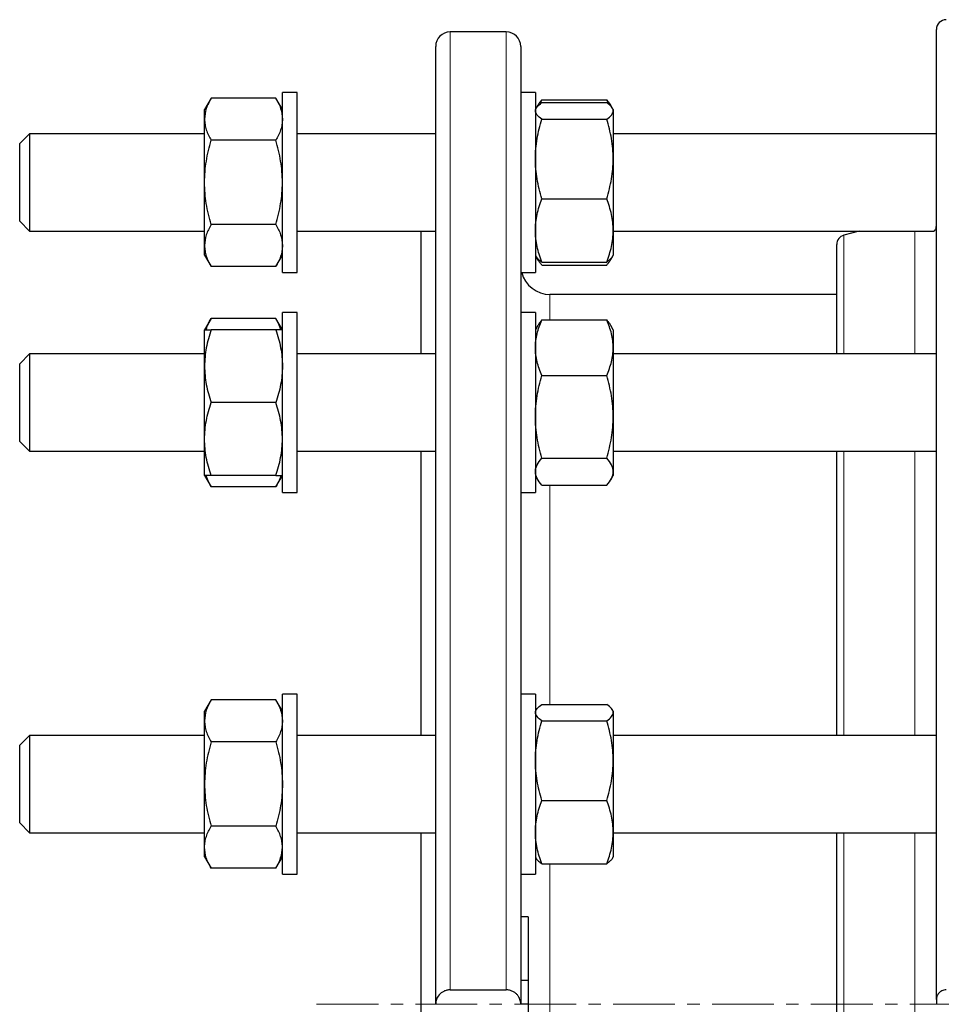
# Model space of a CAD drawing. Header units: millimetres. Extents: x 162 to 1075, y 75 to 934.
# Tile 8 of 9: x 715 to 905, y 715 to 918. Entities that reach past the tile are written whole.
import ezdxf

# ---------------------------------------------------------------- set-up
doc = ezdxf.new("R2010")
doc.units = ezdxf.units.MM
doc.linetypes.add('CENTERX2', pattern=[20.32, 12.7, -2.54, 2.54, -2.54])
doc.layers.add('FORMAT', color=7, linetype='Continuous')

msp = doc.modelspace()

# ---------------------------------------------------------------- linework, layer by layer
at = {"color": 7, "linetype": 'Continuous', "lineweight": 25}
for p, q in [((903.91, 716.1), (903.91, 915.6)), ((815.48, 915.1), (803.98, 915.1)), ((800.98, 715.1), (800.98, 912.1)), ((818.48, 912.1), (818.48, 715.1)), ((754.82, 901.46), (753.48, 899.14)), ((768.14, 901.46), (754.82, 901.46)), ((769.48, 899.14), (768.14, 901.46)), ((772.48, 902.64), (769.48, 902.64)), ((769.48, 865.64), (769.48, 902.64)), ((772.48, 865.64), (772.48, 902.64)), ((821.48, 902.64), (818.48, 902.64)), ((821.48, 902.64), (821.48, 876.67)), ((822.48, 900.29), (822.82, 901.13)), ((822.82, 901.13), (836.14, 901.13)), ((836.48, 900.29), (836.14, 901.13)), ((753.48, 897.13), (753.48, 899.14)), ((821.65, 899.43), (821.48, 899.14)), ((821.97, 899.99), (821.66, 899.47)), ((822.82, 900.54), (836.14, 900.54)), ((837.29, 899.47), (836.99, 899.99)), ((837.48, 899.14), (837.31, 899.43)), ((837.48, 899.14), (837.48, 898.85)), ((753.48, 884.14), (753.48, 897.13)), ((822.82, 897.17), (836.14, 897.17)), ((837.48, 898.85), (837.48, 888.97)), ((717.48, 894.14), (715.48, 892.14)), ((753.48, 894.14), (717.48, 894.14)), ((717.48, 894.14), (717.48, 890.5)), ((800.98, 894.14), (772.48, 894.14)), ((903.91, 894.14), (837.48, 894.14)), ((715.48, 889.23), (715.48, 892.14)), ((768.14, 892.8), (754.82, 892.8)), ((715.48, 876.14), (715.48, 889.23)), ((717.48, 890.5), (717.48, 874.14)), ((837.48, 888.97), (837.48, 874.26)), ((753.48, 871.15), (753.48, 884.14)), ((822.82, 880.77), (836.14, 880.77)), ((715.48, 876.14), (717.48, 874.14)), ((768.14, 875.48), (754.82, 875.48)), ((821.48, 876.67), (821.48, 865.64)), ((717.48, 874.14), (753.48, 874.14)), ((772.48, 874.14), (800.98, 874.14)), ((797.98, 848.85), (797.98, 874.14)), ((837.48, 874.26), (837.48, 869.14)), ((837.48, 874.14), (903.36, 874.14)), ((888.05, 874.14), (884.9, 873.29)), ((753.48, 869.14), (753.48, 871.15)), ((883.41, 848.85), (883.41, 871.36)), ((753.48, 869.14), (754.82, 866.82)), ((768.14, 866.82), (769.48, 869.14)), ((821.48, 869.14), (821.65, 868.84)), ((821.65, 868.84), (821.97, 868.29)), ((836.99, 868.29), (837.31, 868.84)), ((837.31, 868.84), (837.48, 869.14)), ((768.14, 866.82), (754.82, 866.82)), ((822.82, 867.74), (836.14, 867.74)), ((822.82, 867.15), (836.14, 867.15)), ((769.48, 865.64), (772.48, 865.64)), ((818.48, 865.64), (821.48, 865.64)), ((883.41, 861.1), (824.48, 861.1)), ((772.48, 857.35), (769.48, 857.35)), ((769.48, 820.35), (769.48, 857.35)), ((772.48, 820.35), (772.48, 857.35)), ((821.48, 857.35), (818.48, 857.35)), ((821.48, 857.35), (821.48, 823.92)), ((754.82, 856.17), (753.48, 853.85)), ((768.14, 856.17), (754.82, 856.17)), ((769.48, 853.85), (768.14, 856.17)), ((821.97, 854.69), (821.48, 853.85)), ((822.82, 855.84), (836.14, 855.84)), ((837.48, 853.85), (836.99, 854.69)), ((753.48, 846.35), (753.48, 853.85)), ((768.14, 853.85), (754.82, 853.85)), ((837.48, 853.85), (837.48, 850.13)), ((717.48, 848.85), (715.48, 846.85)), ((753.48, 848.85), (717.48, 848.85)), ((717.48, 848.85), (717.48, 840.5)), ((800.98, 848.85), (772.48, 848.85)), ((837.48, 850.13), (837.48, 835.93)), ((903.91, 848.85), (837.48, 848.85)), ((715.48, 840.17), (715.48, 846.85)), ((753.48, 831.35), (753.48, 846.35)), ((822.82, 844.42), (836.14, 844.42)), ((717.48, 840.5), (717.48, 828.85)), ((715.48, 830.85), (715.48, 840.17)), ((768.14, 838.85), (754.82, 838.85)), ((837.48, 835.93), (837.48, 824.65)), ((715.48, 830.85), (717.48, 828.85)), ((753.48, 823.85), (753.48, 831.35)), ((717.48, 828.85), (753.48, 828.85)), ((772.48, 828.85), (800.98, 828.85)), ((797.98, 770.4), (797.98, 828.85)), ((837.48, 828.85), (903.91, 828.85)), ((883.41, 770.4), (883.41, 828.85)), ((822.82, 827.43), (836.14, 827.43)), ((837.48, 824.65), (837.48, 823.85)), ((753.48, 823.85), (754.82, 821.53)), ((768.14, 823.85), (754.82, 823.85)), ((768.14, 821.53), (769.48, 823.85)), ((821.48, 823.92), (821.48, 820.35)), ((821.48, 823.85), (821.97, 823)), ((836.99, 823), (837.48, 823.85)), ((768.14, 821.53), (754.82, 821.53)), ((769.48, 820.35), (772.48, 820.35)), ((818.48, 820.35), (821.48, 820.35)), ((822.82, 821.86), (836.14, 821.86)), ((754.82, 777.72), (753.48, 775.4)), ((768.14, 777.72), (754.82, 777.72)), ((769.48, 775.4), (768.14, 777.72)), ((772.48, 778.9), (769.48, 778.9)), ((769.48, 741.9), (769.48, 778.9)), ((772.48, 741.9), (772.48, 778.9)), ((821.48, 778.9), (818.48, 778.9)), ((821.48, 778.9), (821.48, 742)), ((821.65, 775.69), (821.48, 775.4)), ((822.82, 776.79), (836.14, 776.79)), ((837.48, 775.4), (837.31, 775.69)), ((753.48, 773.39), (753.48, 775.4)), ((837.48, 775.4), (837.48, 775.11)), ((837.48, 775.11), (837.48, 765.23)), ((753.48, 760.4), (753.48, 773.39)), ((822.82, 773.43), (836.14, 773.43)), ((717.48, 770.4), (715.48, 768.4)), ((753.48, 770.4), (717.48, 770.4)), ((717.48, 770.4), (717.48, 756.9)), ((800.98, 770.4), (772.48, 770.4)), ((903.91, 770.4), (837.48, 770.4)), ((715.48, 757.6), (715.48, 768.4)), ((768.14, 769.06), (754.82, 769.06)), ((837.48, 765.23), (837.48, 750.51)), ((753.48, 747.4), (753.48, 760.4)), ((715.48, 752.4), (715.48, 757.6)), ((717.48, 756.9), (717.48, 750.4)), ((822.82, 757.03), (836.14, 757.03)), ((715.48, 752.4), (717.48, 750.4)), ((768.14, 751.74), (754.82, 751.74)), ((717.48, 750.4), (753.48, 750.4)), ((772.48, 750.4), (800.98, 750.4)), ((797.98, 679.81), (797.98, 750.4)), ((837.48, 750.51), (837.48, 745.4)), ((837.48, 750.4), (903.91, 750.4)), ((883.41, 679.81), (883.41, 750.4)), ((753.48, 745.4), (753.48, 747.4)), ((753.48, 745.4), (754.82, 743.07)), ((768.14, 743.07), (769.48, 745.4)), ((821.48, 745.4), (821.65, 745.1)), ((837.31, 745.1), (837.48, 745.4)), ((822.82, 744), (836.14, 744)), ((768.14, 743.07), (754.82, 743.07)), ((769.48, 741.9), (772.48, 741.9)), ((818.48, 741.9), (821.48, 741.9)), ((821.48, 742), (821.48, 741.9)), ((819.98, 733.1), (818.48, 733.1)), ((819.98, 733.1), (819.98, 719.99)), ((819.98, 719.99), (818.48, 719.99)), ((819.98, 719.99), (819.98, 715.1)), ((803.98, 718.08), (815.48, 718.08)), ((819.98, 715.1), (818.48, 715.1)), ((819.98, 715.1), (819.98, 710.22)), ((903.91, 716.1), (903.91, 715.1))]:
    msp.add_line(p, q, dxfattribs=at)
at = {"color": 8, "linetype": 'Continuous', "lineweight": 18}
for p, q in [((803.98, 915.1), (803.98, 718.08)), ((815.48, 718.08), (815.48, 915.1)), ((884.9, 873.29), (884.9, 848.85)), ((899.47, 848.85), (899.47, 874.14)), ((824.48, 861.1), (824.48, 855.84)), ((884.9, 828.85), (884.9, 770.4)), ((899.47, 770.4), (899.47, 828.85)), ((824.48, 821.86), (824.48, 776.79)), ((884.9, 750.4), (884.9, 715.1)), ((899.47, 679.81), (899.47, 750.4)), ((824.48, 744), (824.48, 686.8)), ((884.9, 715.1), (884.9, 679.81))]:
    msp.add_line(p, q, dxfattribs=at)
at = {"color": 7, "linetype": 'Continuous', "lineweight": 25}
for centre, radius, start, end in [((905.91, 915.6), 2, 90, 180), ((803.98, 912.1), 3, 90, 180), ((815.48, 912.1), 3, 0, 90), ((885.41, 871.36), 2, 105, 180), ((824.48, 867.1), 6, 194.1127, 270)]:
    msp.add_arc(centre, radius, start, end, dxfattribs=at)
for points, knots in [([(754.82, 901.46), (754.41, 900.75), (754.07, 900.04), (753.6, 898.6), (753.48, 897.87), (753.48, 897.13)], [0, 0, 0, 0, 0.5, 0.5, 1, 1, 1, 1]), ([(768.14, 901.46), (768.55, 900.75), (768.88, 900.04), (769.35, 898.6), (769.48, 897.87), (769.48, 897.13)], [0, 0, 0, 0, 0.5, 0.5, 1, 1, 1, 1]), ([(822.82, 901.13), (822.69, 900.98), (822.43, 900.68), (822.15, 900.3), (822.02, 900.06), (821.97, 899.98)], [0, 0, 0, 0, 0.396915, 0.793942, 1, 1, 1, 1]), ([(836.14, 901.13), (836.27, 900.98), (836.52, 900.68), (836.81, 900.3), (836.94, 900.06), (836.98, 899.98)], [0, 0, 0, 0, 0.396915, 0.793942, 1, 1, 1, 1]), ([(821.48, 898.85), (821.48, 899), (821.51, 899.14), (821.63, 899.42), (821.72, 899.56), (822.07, 899.98), (822.41, 900.26), (822.82, 900.54)], [0, 0, 0, 0, 0.25, 0.25, 0.5, 0.5, 1, 1, 1, 1]), ([(837.48, 898.85), (837.48, 899), (837.44, 899.14), (837.32, 899.42), (837.23, 899.56), (836.88, 899.98), (836.54, 900.26), (836.14, 900.54)], [0, 0, 0, 0, 0.25, 0.25, 0.5, 0.5, 1, 1, 1, 1]), ([(753.48, 897.13), (753.48, 896.76), (753.51, 896.39), (753.63, 895.66), (753.72, 895.3), (754.07, 894.22), (754.41, 893.51), (754.82, 892.8)], [0, 0, 0, 0, 0.25, 0.25, 0.5, 0.5, 1, 1, 1, 1]), ([(769.48, 897.13), (769.48, 896.76), (769.44, 896.39), (769.32, 895.66), (769.23, 895.3), (768.88, 894.22), (768.54, 893.51), (768.14, 892.8)], [0, 0, 0, 0, 0.25, 0.25, 0.5, 0.5, 1, 1, 1, 1]), ([(822.82, 897.17), (822.41, 897.44), (822.07, 897.72), (821.6, 898.28), (821.48, 898.57), (821.48, 898.85)], [0, 0, 0, 0, 0.5, 0.5, 1, 1, 1, 1]), ([(821.48, 888.97), (821.48, 889.66), (821.51, 890.36), (821.63, 891.75), (821.72, 892.45), (822.08, 894.5), (822.41, 895.84), (822.82, 897.17)], [0, 0, 0, 0, 0.25, 0.25, 0.5, 0.5, 1, 1, 1, 1]), ([(836.14, 897.17), (836.55, 897.44), (836.88, 897.72), (837.35, 898.28), (837.48, 898.57), (837.48, 898.85)], [0, 0, 0, 0, 0.5, 0.5, 1, 1, 1, 1]), ([(837.48, 888.97), (837.48, 889.66), (837.45, 890.36), (837.32, 891.75), (837.23, 892.45), (836.88, 894.5), (836.54, 895.84), (836.14, 897.17)], [0, 0, 0, 0, 0.25, 0.25, 0.5, 0.5, 1, 1, 1, 1]), ([(753.48, 884.14), (753.48, 884.87), (753.51, 885.61), (753.63, 887.08), (753.72, 887.81), (754.08, 889.98), (754.41, 891.4), (754.82, 892.8)], [0, 0, 0, 0, 0.25, 0.25, 0.5, 0.5, 1, 1, 1, 1]), ([(769.48, 884.14), (769.48, 884.87), (769.45, 885.61), (769.32, 887.08), (769.23, 887.81), (768.88, 889.98), (768.54, 891.4), (768.14, 892.8)], [0, 0, 0, 0, 0.25, 0.25, 0.5, 0.5, 1, 1, 1, 1]), ([(822.82, 880.77), (822.61, 881.44), (822.43, 882.11), (822.09, 883.47), (821.95, 884.16), (821.6, 886.21), (821.48, 887.58), (821.48, 888.97)], [0, 0, 0, 0, 0.25, 0.25, 0.5, 0.5, 1, 1, 1, 1]), ([(836.14, 880.77), (836.34, 881.44), (836.53, 882.11), (836.86, 883.47), (837, 884.16), (837.35, 886.21), (837.48, 887.58), (837.48, 888.97)], [0, 0, 0, 0, 0.25, 0.25, 0.5, 0.5, 1, 1, 1, 1]), ([(754.82, 875.48), (754.61, 876.18), (754.43, 876.89), (754.09, 878.33), (753.95, 879.05), (753.6, 881.22), (753.48, 882.68), (753.48, 884.14)], [0, 0, 0, 0, 0.25, 0.25, 0.5, 0.5, 1, 1, 1, 1]), ([(768.14, 875.48), (768.34, 876.18), (768.53, 876.89), (768.86, 878.33), (769, 879.05), (769.35, 881.22), (769.48, 882.68), (769.48, 884.14)], [0, 0, 0, 0, 0.25, 0.25, 0.5, 0.5, 1, 1, 1, 1]), ([(821.48, 874.26), (821.48, 874.81), (821.51, 875.36), (821.63, 876.46), (821.72, 877.01), (822.07, 878.64), (822.41, 879.71), (822.82, 880.77)], [0, 0, 0, 0, 0.25, 0.25, 0.5, 0.5, 1, 1, 1, 1]), ([(837.48, 874.26), (837.48, 874.81), (837.44, 875.36), (837.32, 876.46), (837.23, 877.01), (836.88, 878.64), (836.54, 879.71), (836.14, 880.77)], [0, 0, 0, 0, 0.25, 0.25, 0.5, 0.5, 1, 1, 1, 1]), ([(754.82, 875.48), (754.41, 874.77), (754.07, 874.06), (753.6, 872.61), (753.48, 871.89), (753.48, 871.15)], [0, 0, 0, 0, 0.5, 0.5, 1, 1, 1, 1]), ([(768.14, 875.48), (768.55, 874.77), (768.88, 874.06), (769.35, 872.61), (769.48, 871.89), (769.48, 871.15)], [0, 0, 0, 0, 0.5, 0.5, 1, 1, 1, 1]), ([(903.36, 874.14), (903.39, 874.14), (903.45, 874.15), (903.56, 874.24), (903.68, 874.38), (903.79, 874.59), (903.87, 874.86), (903.91, 875.13), (903.91, 875.31), (903.91, 875.35)], [0, 0, 0, 0, 0.138542, 0.289629, 0.450082, 0.610522, 0.775695, 0.940821, 1, 1, 1, 1]), ([(822.82, 867.74), (822.41, 868.81), (822.07, 869.88), (821.6, 872.05), (821.48, 873.15), (821.48, 874.26)], [0, 0, 0, 0, 0.5, 0.5, 1, 1, 1, 1]), ([(836.14, 867.74), (836.55, 868.81), (836.88, 869.88), (837.35, 872.05), (837.48, 873.15), (837.48, 874.26)], [0, 0, 0, 0, 0.5, 0.5, 1, 1, 1, 1]), ([(753.48, 871.15), (753.48, 870.78), (753.51, 870.41), (753.63, 869.68), (753.72, 869.32), (754.07, 868.24), (754.41, 867.53), (754.82, 866.82)], [0, 0, 0, 0, 0.25, 0.25, 0.5, 0.5, 1, 1, 1, 1]), ([(769.48, 871.15), (769.48, 870.78), (769.44, 870.41), (769.32, 869.68), (769.23, 869.32), (768.88, 868.24), (768.54, 867.53), (768.14, 866.82)], [0, 0, 0, 0, 0.25, 0.25, 0.5, 0.5, 1, 1, 1, 1]), ([(821.65, 868.85), (821.66, 868.83), (821.72, 868.72), (821.88, 868.52), (822.13, 868.26), (822.45, 868), (822.69, 867.83), (822.82, 867.74)], [0, 0, 0, 0, 0.05801, 0.290321, 0.526829, 0.763444, 1, 1, 1, 1]), ([(837.3, 868.85), (837.29, 868.83), (837.24, 868.72), (837.08, 868.52), (836.82, 868.26), (836.51, 868), (836.26, 867.83), (836.14, 867.74)], [0, 0, 0, 0, 0.05801, 0.290321, 0.526829, 0.763444, 1, 1, 1, 1]), ([(822.82, 867.15), (822.69, 867.3), (822.43, 867.6), (822.1, 868.06), (821.89, 868.4), (821.81, 868.6), (821.79, 868.64)], [0, 0, 0, 0, 0.304999, 0.610085, 0.915011, 1, 1, 1, 1]), ([(836.14, 867.15), (836.27, 867.3), (836.53, 867.6), (836.85, 868.06), (837.06, 868.4), (837.15, 868.6), (837.16, 868.64)], [0, 0, 0, 0, 0.304999, 0.610085, 0.915011, 1, 1, 1, 1]), ([(753.78, 853.85), (753.87, 854.1), (754.03, 854.61), (754.38, 855.39), (754.67, 855.91), (754.82, 856.17)], [0, 0, 0, 0, 0.320666, 0.660318, 1, 1, 1, 1]), ([(769.17, 853.85), (769.09, 854.1), (768.92, 854.61), (768.57, 855.39), (768.28, 855.91), (768.14, 856.17)], [0, 0, 0, 0, 0.320666, 0.660318, 1, 1, 1, 1]), ([(821.48, 850.13), (821.48, 850.61), (821.51, 851.1), (821.63, 852.06), (821.72, 852.54), (822.07, 853.97), (822.41, 854.9), (822.82, 855.84)], [0, 0, 0, 0, 0.25, 0.25, 0.5, 0.5, 1, 1, 1, 1]), ([(822.82, 855.84), (822.69, 855.69), (822.43, 855.39), (822.15, 855), (822.02, 854.77), (821.97, 854.69)], [0, 0, 0, 0, 0.396915, 0.793942, 1, 1, 1, 1]), ([(837.48, 850.13), (837.48, 850.61), (837.44, 851.1), (837.32, 852.06), (837.23, 852.54), (836.88, 853.97), (836.54, 854.9), (836.14, 855.84)], [0, 0, 0, 0, 0.25, 0.25, 0.5, 0.5, 1, 1, 1, 1]), ([(836.14, 855.84), (836.27, 855.69), (836.52, 855.39), (836.81, 855), (836.94, 854.77), (836.98, 854.69)], [0, 0, 0, 0, 0.396915, 0.793942, 1, 1, 1, 1]), ([(754.82, 853.85), (754.41, 852.62), (754.07, 851.38), (753.6, 848.89), (753.48, 847.62), (753.48, 846.35)], [0, 0, 0, 0, 0.5, 0.5, 1, 1, 1, 1]), ([(753.48, 853.85), (753.48, 853.85), (753.51, 853.85), (753.63, 853.85), (753.72, 853.85), (754.07, 853.85), (754.41, 853.85), (754.82, 853.85)], [0, 0, 0, 0, 0.25, 0.25, 0.5, 0.5, 1, 1, 1, 1]), ([(768.14, 853.85), (768.55, 852.62), (768.88, 851.38), (769.35, 848.89), (769.48, 847.62), (769.48, 846.35)], [0, 0, 0, 0, 0.5, 0.5, 1, 1, 1, 1]), ([(769.48, 853.85), (769.48, 853.85), (769.44, 853.85), (769.32, 853.85), (769.23, 853.85), (768.88, 853.85), (768.54, 853.85), (768.14, 853.85)], [0, 0, 0, 0, 0.25, 0.25, 0.5, 0.5, 1, 1, 1, 1]), ([(822.82, 844.42), (822.41, 845.36), (822.07, 846.3), (821.6, 848.2), (821.48, 849.16), (821.48, 850.13)], [0, 0, 0, 0, 0.5, 0.5, 1, 1, 1, 1]), ([(836.14, 844.42), (836.55, 845.36), (836.88, 846.3), (837.35, 848.2), (837.48, 849.16), (837.48, 850.13)], [0, 0, 0, 0, 0.5, 0.5, 1, 1, 1, 1]), ([(753.48, 846.35), (753.48, 845.71), (753.51, 845.07), (753.63, 843.81), (753.72, 843.18), (754.07, 841.3), (754.41, 840.07), (754.82, 838.85)], [0, 0, 0, 0, 0.25, 0.25, 0.5, 0.5, 1, 1, 1, 1]), ([(769.48, 846.35), (769.48, 845.71), (769.44, 845.07), (769.32, 843.81), (769.23, 843.18), (768.88, 841.3), (768.54, 840.07), (768.14, 838.85)], [0, 0, 0, 0, 0.25, 0.25, 0.5, 0.5, 1, 1, 1, 1]), ([(821.48, 835.93), (821.48, 836.65), (821.51, 837.37), (821.63, 838.81), (821.72, 839.53), (822.08, 841.66), (822.41, 843.05), (822.82, 844.42)], [0, 0, 0, 0, 0.25, 0.25, 0.5, 0.5, 1, 1, 1, 1]), ([(837.48, 835.93), (837.48, 836.65), (837.45, 837.37), (837.32, 838.81), (837.23, 839.53), (836.88, 841.66), (836.54, 843.05), (836.14, 844.42)], [0, 0, 0, 0, 0.25, 0.25, 0.5, 0.5, 1, 1, 1, 1]), ([(753.48, 831.35), (753.48, 831.98), (753.51, 832.62), (753.63, 833.89), (753.72, 834.53), (754.08, 836.4), (754.41, 837.63), (754.82, 838.85)], [0, 0, 0, 0, 0.25, 0.25, 0.5, 0.5, 1, 1, 1, 1]), ([(769.48, 831.35), (769.48, 831.98), (769.45, 832.62), (769.32, 833.89), (769.23, 834.53), (768.88, 836.4), (768.54, 837.63), (768.14, 838.85)], [0, 0, 0, 0, 0.25, 0.25, 0.5, 0.5, 1, 1, 1, 1]), ([(822.82, 827.43), (822.61, 828.13), (822.43, 828.82), (822.09, 830.23), (821.95, 830.94), (821.6, 833.07), (821.48, 834.49), (821.48, 835.93)], [0, 0, 0, 0, 0.25, 0.25, 0.5, 0.5, 1, 1, 1, 1]), ([(836.14, 827.43), (836.34, 828.13), (836.53, 828.82), (836.86, 830.23), (837, 830.94), (837.35, 833.07), (837.48, 834.49), (837.48, 835.93)], [0, 0, 0, 0, 0.25, 0.25, 0.5, 0.5, 1, 1, 1, 1]), ([(754.82, 823.85), (754.61, 824.46), (754.43, 825.07), (754.09, 826.32), (753.95, 826.94), (753.6, 828.82), (753.48, 830.08), (753.48, 831.35)], [0, 0, 0, 0, 0.25, 0.25, 0.5, 0.5, 1, 1, 1, 1]), ([(768.14, 823.85), (768.34, 824.46), (768.53, 825.07), (768.86, 826.32), (769, 826.94), (769.35, 828.82), (769.48, 830.08), (769.48, 831.35)], [0, 0, 0, 0, 0.25, 0.25, 0.5, 0.5, 1, 1, 1, 1]), ([(821.48, 824.65), (821.48, 824.88), (821.51, 825.12), (821.63, 825.59), (821.72, 825.82), (822.07, 826.52), (822.41, 826.98), (822.82, 827.43)], [0, 0, 0, 0, 0.25, 0.25, 0.5, 0.5, 1, 1, 1, 1]), ([(837.48, 824.65), (837.48, 824.88), (837.44, 825.12), (837.32, 825.59), (837.23, 825.82), (836.88, 826.52), (836.54, 826.98), (836.14, 827.43)], [0, 0, 0, 0, 0.25, 0.25, 0.5, 0.5, 1, 1, 1, 1]), ([(822.82, 821.86), (822.41, 822.31), (822.07, 822.77), (821.6, 823.7), (821.48, 824.17), (821.48, 824.65)], [0, 0, 0, 0, 0.5, 0.5, 1, 1, 1, 1]), ([(836.14, 821.86), (836.55, 822.31), (836.88, 822.77), (837.35, 823.7), (837.48, 824.17), (837.48, 824.65)], [0, 0, 0, 0, 0.5, 0.5, 1, 1, 1, 1]), ([(754.82, 823.85), (754.41, 823.85), (754.07, 823.85), (753.6, 823.85), (753.48, 823.85), (753.48, 823.85)], [0, 0, 0, 0, 0.5, 0.5, 1, 1, 1, 1]), ([(753.79, 823.85), (753.82, 823.74), (753.91, 823.41), (754.14, 822.86), (754.45, 822.19), (754.69, 821.75), (754.82, 821.53)], [0, 0, 0, 0, 0.132857, 0.421842, 0.710957, 1, 1, 1, 1]), ([(768.14, 823.85), (768.55, 823.85), (768.88, 823.85), (769.35, 823.85), (769.48, 823.85), (769.48, 823.85)], [0, 0, 0, 0, 0.5, 0.5, 1, 1, 1, 1]), ([(769.16, 823.85), (769.13, 823.74), (769.04, 823.41), (768.82, 822.86), (768.51, 822.19), (768.26, 821.75), (768.14, 821.53)], [0, 0, 0, 0, 0.132857, 0.421842, 0.710957, 1, 1, 1, 1]), ([(754.82, 777.72), (754.41, 777.01), (754.07, 776.29), (753.6, 774.85), (753.48, 774.12), (753.48, 773.39)], [0, 0, 0, 0, 0.5, 0.5, 1, 1, 1, 1]), ([(768.14, 777.72), (768.55, 777.01), (768.88, 776.29), (769.35, 774.85), (769.48, 774.12), (769.48, 773.39)], [0, 0, 0, 0, 0.5, 0.5, 1, 1, 1, 1]), ([(821.48, 775.11), (821.48, 775.25), (821.51, 775.4), (821.63, 775.68), (821.72, 775.82), (822.07, 776.24), (822.41, 776.52), (822.82, 776.79)], [0, 0, 0, 0, 0.25, 0.25, 0.5, 0.5, 1, 1, 1, 1]), ([(837.48, 775.11), (837.48, 775.25), (837.44, 775.4), (837.32, 775.68), (837.23, 775.82), (836.88, 776.24), (836.54, 776.52), (836.14, 776.79)], [0, 0, 0, 0, 0.25, 0.25, 0.5, 0.5, 1, 1, 1, 1]), ([(822.82, 773.43), (822.41, 773.7), (822.07, 773.98), (821.6, 774.54), (821.48, 774.82), (821.48, 775.11)], [0, 0, 0, 0, 0.5, 0.5, 1, 1, 1, 1]), ([(836.14, 773.43), (836.55, 773.7), (836.88, 773.98), (837.35, 774.54), (837.48, 774.82), (837.48, 775.11)], [0, 0, 0, 0, 0.5, 0.5, 1, 1, 1, 1]), ([(753.48, 773.39), (753.48, 773.02), (753.51, 772.65), (753.63, 771.92), (753.72, 771.56), (754.07, 770.47), (754.41, 769.76), (754.82, 769.06)], [0, 0, 0, 0, 0.25, 0.25, 0.5, 0.5, 1, 1, 1, 1]), ([(769.48, 773.39), (769.48, 773.02), (769.44, 772.65), (769.32, 771.92), (769.23, 771.56), (768.88, 770.47), (768.54, 769.76), (768.14, 769.06)], [0, 0, 0, 0, 0.25, 0.25, 0.5, 0.5, 1, 1, 1, 1]), ([(821.48, 765.23), (821.48, 765.92), (821.51, 766.62), (821.63, 768), (821.72, 768.69), (822.07, 770.74), (822.41, 772.09), (822.82, 773.43)], [0, 0, 0, 0, 0.25, 0.25, 0.5, 0.5, 1, 1, 1, 1]), ([(837.48, 765.23), (837.48, 765.92), (837.44, 766.62), (837.32, 768), (837.23, 768.69), (836.88, 770.74), (836.54, 772.09), (836.14, 773.43)], [0, 0, 0, 0, 0.25, 0.25, 0.5, 0.5, 1, 1, 1, 1]), ([(754.82, 769.06), (754.41, 767.64), (754.07, 766.21), (753.6, 763.33), (753.48, 761.87), (753.48, 760.4)], [0, 0, 0, 0, 0.5, 0.5, 1, 1, 1, 1]), ([(768.14, 769.06), (768.55, 767.64), (768.88, 766.21), (769.35, 763.33), (769.48, 761.87), (769.48, 760.4)], [0, 0, 0, 0, 0.5, 0.5, 1, 1, 1, 1]), ([(822.82, 757.03), (822.41, 758.37), (822.07, 759.72), (821.6, 762.45), (821.48, 763.83), (821.48, 765.23)], [0, 0, 0, 0, 0.5, 0.5, 1, 1, 1, 1]), ([(836.14, 757.03), (836.55, 758.37), (836.88, 759.72), (837.35, 762.45), (837.48, 763.83), (837.48, 765.23)], [0, 0, 0, 0, 0.5, 0.5, 1, 1, 1, 1]), ([(753.48, 760.4), (753.48, 759.66), (753.51, 758.92), (753.63, 757.46), (753.72, 756.74), (754.07, 754.57), (754.41, 753.15), (754.82, 751.74)], [0, 0, 0, 0, 0.25, 0.25, 0.5, 0.5, 1, 1, 1, 1]), ([(769.48, 760.4), (769.48, 759.66), (769.44, 758.92), (769.32, 757.46), (769.23, 756.74), (768.88, 754.57), (768.54, 753.15), (768.14, 751.74)], [0, 0, 0, 0, 0.25, 0.25, 0.5, 0.5, 1, 1, 1, 1]), ([(821.48, 750.51), (821.48, 751.06), (821.51, 751.62), (821.63, 752.72), (821.72, 753.28), (822.08, 754.91), (822.41, 755.97), (822.82, 757.03)], [0, 0, 0, 0, 0.25, 0.25, 0.5, 0.5, 1, 1, 1, 1]), ([(837.48, 750.51), (837.48, 751.06), (837.45, 751.62), (837.32, 752.72), (837.23, 753.28), (836.88, 754.91), (836.54, 755.97), (836.14, 757.03)], [0, 0, 0, 0, 0.25, 0.25, 0.5, 0.5, 1, 1, 1, 1]), ([(753.48, 747.4), (753.48, 747.77), (753.51, 748.14), (753.63, 748.88), (753.72, 749.24), (754.08, 750.33), (754.41, 751.03), (754.82, 751.74)], [0, 0, 0, 0, 0.25, 0.25, 0.5, 0.5, 1, 1, 1, 1]), ([(769.48, 747.4), (769.48, 747.77), (769.45, 748.14), (769.32, 748.88), (769.23, 749.24), (768.88, 750.33), (768.54, 751.03), (768.14, 751.74)], [0, 0, 0, 0, 0.25, 0.25, 0.5, 0.5, 1, 1, 1, 1]), ([(822.82, 744), (822.61, 744.53), (822.43, 745.06), (822.09, 746.14), (821.95, 746.69), (821.6, 748.32), (821.48, 749.41), (821.48, 750.51)], [0, 0, 0, 0, 0.25, 0.25, 0.5, 0.5, 1, 1, 1, 1]), ([(836.14, 744), (836.34, 744.53), (836.53, 745.06), (836.86, 746.14), (837, 746.69), (837.35, 748.32), (837.48, 749.41), (837.48, 750.51)], [0, 0, 0, 0, 0.25, 0.25, 0.5, 0.5, 1, 1, 1, 1]), ([(754.82, 743.07), (754.61, 743.43), (754.43, 743.78), (754.09, 744.5), (753.95, 744.86), (753.6, 745.95), (753.48, 746.67), (753.48, 747.4)], [0, 0, 0, 0, 0.25, 0.25, 0.5, 0.5, 1, 1, 1, 1]), ([(768.14, 743.07), (768.34, 743.43), (768.53, 743.78), (768.86, 744.5), (769, 744.86), (769.35, 745.95), (769.48, 746.67), (769.48, 747.4)], [0, 0, 0, 0, 0.25, 0.25, 0.5, 0.5, 1, 1, 1, 1]), ([(821.65, 745.1), (821.66, 745.08), (821.72, 744.97), (821.88, 744.78), (822.13, 744.52), (822.45, 744.26), (822.69, 744.08), (822.82, 744)], [0, 0, 0, 0, 0.0580098, 0.2903207, 0.5268289, 0.7634444, 1, 1, 1, 1]), ([(837.3, 745.1), (837.29, 745.08), (837.24, 744.97), (837.08, 744.78), (836.82, 744.52), (836.51, 744.26), (836.26, 744.08), (836.14, 744)], [0, 0, 0, 0, 0.05801, 0.290321, 0.526829, 0.763444, 1, 1, 1, 1]), ([(803.98, 718.08), (803.74, 718.08), (803.5, 718.05), (803.05, 717.94), (802.83, 717.87), (802.44, 717.67), (802.26, 717.56), (801.95, 717.31), (801.81, 717.17), (801.44, 716.74), (801.26, 716.43), (801.03, 715.77), (800.98, 715.44), (800.98, 715.1)], [0, 0, 0, 0, 0.125, 0.125, 0.25, 0.25, 0.375, 0.375, 0.5, 0.5, 0.75, 0.75, 1, 1, 1, 1]), ([(818.48, 715.1), (818.48, 715.44), (818.42, 715.77), (818.25, 716.26), (818.18, 716.42), (818, 716.73), (817.89, 716.88), (817.65, 717.17), (817.51, 717.31), (817.19, 717.56), (817.01, 717.67), (816.62, 717.86), (816.41, 717.94), (816.07, 718.02), (815.95, 718.04), (815.72, 718.07), (815.6, 718.08), (815.48, 718.08)], [0, 0, 0, 0, 0.25, 0.25, 0.375, 0.375, 0.5, 0.5, 0.625, 0.625, 0.75, 0.75, 0.875, 0.875, 0.9375, 0.9375, 1, 1, 1, 1]), ([(905.91, 718.08), (905.75, 718.08), (905.6, 718.06), (905.3, 717.99), (905.15, 717.94), (904.89, 717.81), (904.77, 717.73), (904.56, 717.57), (904.47, 717.48), (904.22, 717.19), (904.11, 716.98), (903.95, 716.54), (903.91, 716.32), (903.91, 716.1)], [0, 0, 0, 0, 0.125, 0.125, 0.25, 0.25, 0.375, 0.375, 0.5, 0.5, 0.75, 0.75, 1, 1, 1, 1])]:
    msp.add_open_spline(points, degree=3, knots=knots, dxfattribs=at)
at = {"layer": 'FORMAT', "linetype": 'CENTERX2', "lineweight": 18}
msp.add_line((776.51, 715.1), (1015.16, 715.1), dxfattribs=at)

doc.saveas('drawing.dxf')
